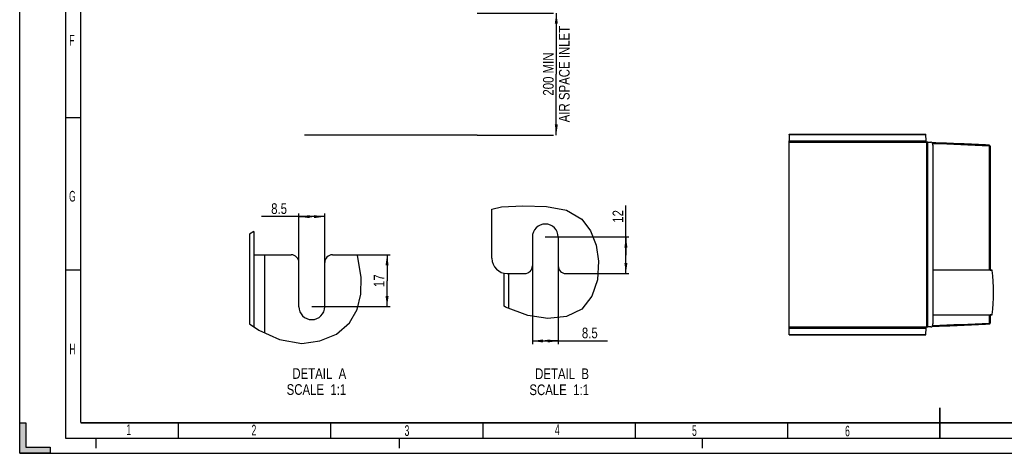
# Model space of a CAD drawing. Header units: millimetres. Extents: x 0 to 594, y 0 to 420.
# Tile 1 of 41: x 0 to 323, y 0 to 142. Entities that reach past the tile are written whole.
import ezdxf

# ---------------------------------------------------------------- set-up
doc = ezdxf.new("R2010")
doc.units = ezdxf.units.MM
doc.header["$LTSCALE"] = 32.67
doc.linetypes.add('DASHED', pattern=[0.2, 0.1, -0.1])
doc.layers.get('0').update_dxf_attribs({"linetype": 'CONTINUOUS'})
doc.layers.add('ROUNDS', color=7, linetype='CONTINUOUS')
doc.styles.get("Standard").update_dxf_attribs({"font": 'txt', "width": 0.8})
doc.styles.add('TEXTSTYLE_2', font='txt', dxfattribs={"width": 0.6})
doc.dimstyles.new('DIMSTYLE_1', dxfattribs={"dimtxt": 3.5, "dimasz": 3.5, "dimexe": 1, "dimexo": 0, "dimgap": 0.875, "dimtad": 1, "dimlfac": 5, "dimdsep": 46, "dimtxsty": 'STANDARD', "dimblk": '_FILLED', "dimblk1": '_FILLED', "dimblk2": '_FILLED', "dimcen": 0.09, "dimclrt": 5, "dimadec": 0, "dimazin": 0, "dimtp": 0.01, "dimtm": 0.01, "dimtfac": 1, "dimtofl": 0, "dimtmove": 0, "dimatfit": 3, "dimldrblk": '_FILLED', "dimfxl": 1, "dimtolj": 1, "dimarcsym": 0})
doc.dimstyles.new('DIMSTYLE_3', dxfattribs={"dimtxt": 3.5, "dimasz": 3.5, "dimexe": 1, "dimexo": 0, "dimgap": 0.875, "dimtad": 1, "dimdsep": 46, "dimtxsty": 'STANDARD', "dimblk": '_FILLED', "dimblk1": '_FILLED', "dimblk2": '_FILLED', "dimcen": 0.09, "dimclrt": 5, "dimadec": 0, "dimazin": 0, "dimtp": 0.01, "dimtm": 0.01, "dimtfac": 1, "dimtofl": 0, "dimtmove": 0, "dimatfit": 3, "dimldrblk": '_FILLED', "dimfxl": 1, "dimtolj": 1, "dimarcsym": 0})

# ---------------------------------------------------------------- blocks, each defined once
blk = doc.blocks.new('_FILLED')
at = {"color": 0, "linetype": 'BYBLOCK'}
blk.add_solid([(0, 0), (-1, 0.143), (-1, -0.143)], dxfattribs=at)
blk = doc.blocks.new('*D1')
at = {"color": 2, "linetype": 'CONTINUOUS'}
for p, q in [((150.1, 144.35), (175.25, 144.35)), ((176.13, 144.35), (176.13, 124.35)), ((176.13, 104.35), (176.13, 124.35)), ((150.1, 104.35), (175.25, 104.35))]:
    blk.add_line(p, q, dxfattribs=at)
at = {"color": 2, "linetype": 'CONTINUOUS', "xscale": 3.5, "yscale": 3.5, "zscale": 3.5}
for p, rotation in [((176.13, 144.35), 90), ((176.13, 104.35), 270)]:
    blk.add_blockref('_FILLED', p, dxfattribs=dict(at, rotation=rotation))
at = {"color": 5, "linetype": 'CONTINUOUS', "insert": (171.75, 124.35), "char_height": 3.5, "width": 42, "attachment_point": 2, "rotation": 90, "line_spacing_factor": 0.9}
blk.add_mtext('200 MIN\\PAIR SPACE INLET', dxfattribs=at)
blk = doc.blocks.new('*D10')
at = {"color": 2, "linetype": 'CONTINUOUS'}
for p, q in [((95.88, 77.6), (79.34, 77.6)), ((91.63, 62.58), (91.63, 78.6)), ((91.63, 77.6), (95.88, 77.6)), ((100.13, 77.6), (95.88, 77.6)), ((100.13, 62.58), (100.13, 78.6))]:
    blk.add_line(p, q, dxfattribs=at)
at = {"color": 2, "linetype": 'CONTINUOUS', "xscale": 3.5, "yscale": 3.5, "zscale": 3.5, "rotation": 180}
blk.add_blockref('_FILLED', (91.63, 77.6), dxfattribs=at)
at = {"color": 2, "linetype": 'CONTINUOUS', "xscale": 3.5, "yscale": 3.5, "zscale": 3.5}
blk.add_blockref('_FILLED', (100.13, 77.6), dxfattribs=at)
at = {"color": 5, "linetype": 'CONTINUOUS', "insert": (87.74, 81.98), "char_height": 3.5, "width": 8.4, "attachment_point": 3, "line_spacing_factor": 0.9}
blk.add_mtext('8.5', dxfattribs=at)
blk = doc.blocks.new('*D11')
at = {"color": 2, "linetype": 'CONTINUOUS'}
for p, q in [((108.73, 65.08), (121.58, 65.08)), ((120.58, 65.08), (120.58, 56.58)), ((120.58, 48.08), (120.58, 56.58)), ((95.88, 48.08), (121.58, 48.08))]:
    blk.add_line(p, q, dxfattribs=at)
at = {"color": 2, "linetype": 'CONTINUOUS', "xscale": 3.5, "yscale": 3.5, "zscale": 3.5}
for p, rotation in [((120.58, 65.08), 90), ((120.58, 48.08), 270)]:
    blk.add_blockref('_FILLED', p, dxfattribs=dict(at, rotation=rotation))
at = {"color": 5, "linetype": 'CONTINUOUS', "insert": (116.21, 56.58), "char_height": 3.5, "width": 5.6, "attachment_point": 2, "rotation": 90, "line_spacing_factor": 0.9}
blk.add_mtext('17', dxfattribs=at)
blk = doc.blocks.new('*D12')
at = {"color": 2, "linetype": 'CONTINUOUS'}
for p, q in [((198.97, 64.93), (198.97, 81.2)), ((172.51, 70.93), (199.97, 70.93)), ((198.97, 70.93), (198.97, 64.93)), ((198.97, 58.93), (198.97, 64.93)), ((188.61, 58.93), (199.97, 58.93))]:
    blk.add_line(p, q, dxfattribs=at)
at = {"color": 2, "linetype": 'CONTINUOUS', "xscale": 3.5, "yscale": 3.5, "zscale": 3.5}
for p, rotation in [((198.97, 70.93), 90), ((198.97, 58.93), 270)]:
    blk.add_blockref('_FILLED', p, dxfattribs=dict(at, rotation=rotation))
at = {"color": 5, "linetype": 'CONTINUOUS', "insert": (194.6, 75.6), "char_height": 3.5, "width": 5.6, "attachment_point": 1, "rotation": 90, "line_spacing_factor": 0.9}
blk.add_mtext('12', dxfattribs=at)
blk = doc.blocks.new('*D13')
at = {"color": 2, "linetype": 'CONTINUOUS'}
for p, q in [((168.26, 61.43), (168.26, 35.83)), ((176.76, 61.43), (176.76, 35.83)), ((168.26, 36.83), (172.51, 36.83)), ((176.76, 36.83), (172.51, 36.83)), ((172.51, 36.83), (192.92, 36.83))]:
    blk.add_line(p, q, dxfattribs=at)
at = {"color": 2, "linetype": 'CONTINUOUS', "xscale": 3.5, "yscale": 3.5, "zscale": 3.5, "rotation": 180}
blk.add_blockref('_FILLED', (168.26, 36.83), dxfattribs=at)
at = {"color": 2, "linetype": 'CONTINUOUS', "xscale": 3.5, "yscale": 3.5, "zscale": 3.5}
blk.add_blockref('_FILLED', (176.76, 36.83), dxfattribs=at)
at = {"color": 5, "linetype": 'CONTINUOUS', "insert": (184.52, 41.21), "char_height": 3.5, "width": 8.4, "attachment_point": 1, "line_spacing_factor": 0.9}
blk.add_mtext('8.5', dxfattribs=at)

msp = doc.modelspace()

# ---------------------------------------------------------------- hatches: boundary and pattern name
at = {"linetype": 'CONTINUOUS'}
msp.add_hatch(color=2, dxfattribs=at).paths.add_polyline_path([(0, 10), (2, 10), (2, 2), (10, 2), (10, 0), (0, 0)])

# ---------------------------------------------------------------- linework, layer by layer
at = {"color": 7, "linetype": 'CONTINUOUS'}
for p, q in [((0, 0), (0, 420)), ((20, 110), (15, 110)), ((150.1027, 104.3534), (93.5122, 104.3534)), ((252.573, 104.504), (252.5392, 102.4107)), ((252.5682, 104.621), (297.3698, 104.621)), ((297.4948, 102.4107), (297.384, 104.504)), ((252.5471, 41.4142), (252.5471, 102.0277)), ((298.0664, 102.0277), (297.5027, 102.0277)), ((318.4905, 100.7359), (318.4905, 60.2471)), ((155.0129, 63.9317), (155.0129, 80.0683)), ((168.2629, 70.9317), (168.2629, 61.4317)), ((176.7629, 70.9317), (176.7629, 61.4317)), ((76.8806, 65.078), (89.1306, 65.078)), ((102.6306, 65.078), (110.8614, 65.078)), ((91.6306, 48.078), (91.6306, 62.578)), ((100.1306, 48.078), (100.1306, 62.578)), ((20, 60), (15, 60)), ((160.0129, 58.9317), (165.7629, 58.9317)), ((179.2629, 58.9317), (189.7546, 58.9317)), ((318.4905, 60.0822), (299.7491, 60.0822)), ((319.1105, 60.028), (318.4905, 60.0822)), ((299.7491, 45.3597), (318.4905, 45.3597)), ((318.4905, 45.3597), (319.1105, 45.414)), ((318.4905, 45.1948), (318.4905, 42.706)), ((252.573, 38.9379), (252.5392, 41.0312)), ((252.5682, 38.821), (297.3698, 38.821)), ((297.384, 38.9379), (297.4948, 41.0312)), ((297.5027, 41.4142), (298.0664, 41.4142)), ((0, 0), (0, 10)), ((0, 10), (2, 10)), ((2, 10), (2, 2)), ((52, 10), (52, 5)), ((102, 10), (102, 5)), ((152, 10), (152, 5)), ((202, 10), (202, 5)), ((252, 10), (252, 5)), ((10, 0), (0, 0)), ((0, 0), (594, 0)), ((2, 2), (10, 2)), ((10, 2), (10, 0))]:
    msp.add_line(p, q, dxfattribs=at)
at = {"color": 2, "linetype": 'CONTINUOUS'}
for p, q in [((15, 415), (15, 5)), ((155.0129, 80.0683), (158.0891, 80.8207)), ((158.0891, 80.8207), (165.174, 81.1233)), ((165.174, 81.1233), (172.955, 80.9395)), ((172.955, 80.9395), (179.4296, 79.7394)), ((179.4296, 79.7394), (184.5014, 76.7516)), ((184.5014, 76.7516), (187.3182, 72.9996)), ((76.8806, 72.6845), (75.3806, 71.848)), ((187.3182, 72.9996), (189.1919, 68.2501)), ((189.1919, 68.2501), (190.0235, 62.9464)), ((110.908, 64.9701), (110.8614, 65.078)), ((112.1239, 57.6821), (110.908, 64.9701)), ((190.0235, 62.9464), (189.6206, 56.9319)), ((111.9921, 52.1856), (112.1239, 57.6821)), ((189.6206, 56.9319), (187.7841, 51.4822)), ((110.7784, 47.1079), (111.9921, 52.1856)), ((187.7841, 51.4822), (184.5014, 47.3004)), ((108.2787, 42.7539), (110.7784, 47.1079)), ((159.4103, 47.9383), (159.0129, 48.2169)), ((166.7847, 45.2296), (159.4103, 47.9383)), ((184.5014, 47.3004), (179.4512, 44.8164)), ((75.3806, 42.435), (78.4545, 40.4007)), ((103.9321, 39.0984), (108.2787, 42.7539)), ((173.338, 44.2471), (166.7847, 45.2296)), ((179.4512, 44.8164), (173.338, 44.2471)), ((78.4545, 40.4007), (85.2689, 37.2803)), ((98.4689, 36.8219), (103.9321, 39.0984)), ((85.2689, 37.2803), (92.5965, 36.0437)), ((92.5965, 36.0437), (98.4689, 36.8219)), ((15, 5), (589, 5))]:
    msp.add_line(p, q, dxfattribs=at)
at = {"color": 9, "linetype": 'CONTINUOUS'}
for p, q in [((252.573, 104.504), (297.384, 104.504)), ((252.5392, 102.4107), (297.4948, 102.4107)), ((252.5471, 102.0277), (297.5027, 102.0277)), ((297.7197, 41.4142), (297.7197, 102.0277)), ((298.0664, 41.4142), (298.0664, 102.0277)), ((318.1919, 100.7373), (318.2196, 100.7359)), ((318.4905, 100.7359), (318.2196, 100.7359)), ((318.2196, 100.7359), (318.2196, 60.2472)), ((80.3806, 65.078), (80.3806, 39.5187)), ((318.4932, 60.0322), (299.7491, 60.0322)), ((318.2196, 60.2471), (318.4905, 60.2471)), ((318.4932, 60.0322), (318.6992, 60.0142)), ((318.6992, 60.0142), (318.9052, 59.9962)), ((318.9052, 59.9962), (319.1111, 59.9782)), ((299.7491, 45.4097), (318.4932, 45.4097)), ((318.6505, 45.4235), (318.4932, 45.4097)), ((318.6992, 45.4277), (318.6505, 45.4235)), ((318.9052, 45.4458), (318.6992, 45.4277)), ((319.1111, 45.4638), (318.9052, 45.4458)), ((318.2196, 42.706), (318.1919, 42.7046)), ((318.4905, 45.1948), (318.2196, 45.1948)), ((318.2196, 45.1948), (318.2196, 42.706)), ((318.2196, 42.706), (318.4905, 42.706)), ((252.5392, 41.0312), (297.4948, 41.0312)), ((252.5471, 41.4142), (297.5027, 41.4142)), ((252.573, 38.9379), (297.384, 38.9379))]:
    msp.add_line(p, q, dxfattribs=at)
at = {"color": 3, "linetype": 'CONTINUOUS'}
for p, q in [((252.5343, 102.4108), (252.5306, 102.1809)), ((252.5338, 41.4142), (252.5338, 102.0277)), ((252.5343, 41.0311), (252.5306, 41.261))]:
    msp.add_line(p, q, dxfattribs=at)
at = {"color": 7, "linetype": 'DASHED'}
for p, q in [((25, 5), (25, 0)), ((124.5, 5), (124.5, 0)), ((224, 5), (224, 0))]:
    msp.add_line(p, q, dxfattribs=at)
at = {"color": 7, "linetype": 'CONTINUOUS', "const_width": 0.5}
for points in [[(20, 10), (20, 410)], [(302, 5), (302, 15)], [(584, 10), (20, 10)]]:
    msp.add_lwpolyline(points, dxfattribs=at)
at = {"color": 3, "linetype": 'CONTINUOUS'}
msp.add_arc((248.7719, 102.0327), 3.7619, 359.924538, 1.5986, dxfattribs=at)
at = {"color": 7, "linetype": 'CONTINUOUS'}
for centre, radius, start, end in [((265.7849, -925.4657), 1027.8389, 87.07658, 88.1210322), ((318.1905, 100.7359), 0.3, 0, 87.07658), ((172.5129, 70.9317), 4.25, 0, 180), ((89.1306, 62.578), 2.5, 0, 90), ((102.6306, 62.578), 2.5, 90, 180), ((160.0129, 63.9317), 5, 180, 270), ((165.7629, 61.4317), 2.5, 270, 360), ((179.2629, 61.4317), 2.5, 180, 270), ((318.6705, 60.2471), 0.18, 179.999892, 265), ((319.1018, 59.9283), 0.1, 7.407967, 85), ((263.6684, 52.721), 56, 352.592033, 7.407967), ((95.8806, 48.078), 4.25, 180, 360), ((318.6705, 45.1948), 0.18, 123.869441, 180.000108), ((319.1018, 45.5136), 0.1, 275, 352.592033), ((265.7849, 1068.9077), 1027.8389, 271.8790072, 272.92342), ((318.1905, 42.706), 0.3, 272.92342, 360)]:
    msp.add_arc(centre, radius, start, end, dxfattribs=at)
at = {"color": 9, "linetype": 'CONTINUOUS'}
for centre, radius, start, end in [((265.8184, -926.0376), 1028.1098, 87.0800034, 88.113835), ((318.703, 60.2478), 0.4834, 180.079023, 200.035345), ((263.4462, 52.721), 56.1752, 352.621901, 7.378099), ((318.703, 45.1941), 0.4834, 159.964676, 179.92097), ((265.8883, 1067.8325), 1026.4613, 271.8852924, 272.9207834)]:
    msp.add_arc(centre, radius, start, end, dxfattribs=at)
at = {"color": 7, "linetype": 'CONTINUOUS'}
for points, knots in [([(252.5682, 104.621), (252.5648, 104.621), (252.569, 104.6), (252.5627, 104.5782), (252.5645, 104.5268), (252.5632, 104.4907), (252.5631, 104.4692)], [0, 0, 0, 0, 0.06672242, 0.26106278, 0.57652564, 1, 1, 1, 1]), ([(252.573, 104.504), (252.5728, 104.5206), (252.5717, 104.5485), (252.5728, 104.5881), (252.568, 104.605), (252.5708, 104.6209), (252.5682, 104.621)], [0, 0, 0, 0, 0.42546137, 0.74093431, 0.93394541, 1, 1, 1, 1]), ([(297.384, 104.504), (297.3825, 104.533), (297.3812, 104.5737), (297.3745, 104.6061), (297.3726, 104.621), (297.3698, 104.621)], [0, 0, 0, 0, 0.73491769, 0.92809465, 1, 1, 1, 1]), ([(252.5471, 102.0277), (252.5471, 102.0518), (252.5468, 102.1434), (252.5454, 102.235), (252.5435, 102.3025)], [0, 0, 0, 0, 0.26343432, 1, 1, 1, 1]), ([(297.5027, 102.0277), (297.5027, 102.0638), (297.502, 102.1915), (297.4996, 102.3192), (297.4948, 102.4107)], [0, 0, 0, 0, 0.28236633, 1, 1, 1, 1]), ([(318.4905, 60.0822), (318.4927, 60.0822), (318.4923, 60.0693), (318.4939, 60.0634), (318.4937, 60.0572)], [0, 0, 0, 0, 0.26124154, 1, 1, 1, 1]), ([(318.4937, 60.0572), (318.4936, 60.0549), (318.4932, 60.0499), (318.4926, 60.045), (318.4922, 60.0424)], [0, 0, 0, 0, 0.4701083, 1, 1, 1, 1]), ([(318.4905, 45.3597), (318.4928, 45.3597), (318.4923, 45.3727), (318.4939, 45.3785), (318.4937, 45.3848)], [0, 0, 0, 0, 0.26142407, 1, 1, 1, 1]), ([(318.4937, 45.3848), (318.4936, 45.3871), (318.4932, 45.3921), (318.4926, 45.397), (318.4922, 45.3996)], [0, 0, 0, 0, 0.47023882, 1, 1, 1, 1]), ([(252.5435, 41.1395), (252.5441, 41.1606), (252.5463, 41.2522), (252.5471, 41.3438), (252.5471, 41.4142)], [0, 0, 0, 0, 0.2309497, 1, 1, 1, 1]), ([(252.5682, 38.821), (252.5648, 38.8209), (252.569, 38.842), (252.5627, 38.8637), (252.5645, 38.9152), (252.5632, 38.9512), (252.5631, 38.9727)], [0, 0, 0, 0, 0.06672242, 0.26106278, 0.57652564, 1, 1, 1, 1]), ([(252.573, 38.9379), (252.5728, 38.9213), (252.5717, 38.8934), (252.5728, 38.8538), (252.568, 38.8369), (252.5708, 38.821), (252.5682, 38.821)], [0, 0, 0, 0, 0.42546137, 0.74093431, 0.93394541, 1, 1, 1, 1]), ([(297.3698, 38.821), (297.3726, 38.821), (297.3745, 38.8358), (297.3812, 38.8683), (297.3825, 38.909), (297.384, 38.9379)], [0, 0, 0, 0, 0.07190535, 0.26508231, 1, 1, 1, 1]), ([(297.4948, 41.0312), (297.4962, 41.0574), (297.5013, 41.185), (297.5027, 41.3128), (297.5027, 41.4142)], [0, 0, 0, 0, 0.205398, 1, 1, 1, 1])]:
    msp.add_open_spline(points, degree=3, knots=knots, dxfattribs=at)
at = {"color": 3, "linetype": 'CONTINUOUS'}
msp.add_open_spline([(252.5323, 102.1376), (252.5319, 102.152), (252.5314, 102.1665), (252.5306, 102.1809)], degree=3, dxfattribs=at)
at = {"color": 7, "linetype": 'CONTINUOUS'}
for points in [[(252.5435, 102.3025), (252.5424, 102.3386), (252.5411, 102.3747), (252.5392, 102.4107)], [(252.5392, 41.0312), (252.5411, 41.0673), (252.5424, 41.1034), (252.5435, 41.1395)]]:
    msp.add_open_spline(points, degree=3, dxfattribs=at)
at = {"color": 9, "linetype": 'CONTINUOUS'}
for points, knots in [([(318.2058, 101.0355), (318.2142, 101.0351), (318.2168, 100.9916), (318.2242, 100.941), (318.2234, 100.8428), (318.2215, 100.774), (318.2196, 100.7359)], [0, 0, 0, 0, 0.08357682, 0.29979321, 0.62113699, 1, 1, 1, 1]), ([(319.1105, 60.028), (319.1138, 60.0277), (319.1119, 60.0077), (319.1123, 59.9985), (319.1107, 59.9888)], [0, 0, 0, 0, 0.25368962, 1, 1, 1, 1]), ([(319.1111, 59.9782), (319.1182, 59.9775), (319.1325, 59.9718), (319.1434, 59.9614), (319.1478, 59.9552)], [0, 0, 0, 0, 0.48569474, 1, 1, 1, 1]), ([(319.1478, 59.9552), (319.15, 59.9521), (319.1538, 59.9456), (319.1559, 59.9384), (319.1563, 59.9348)], [0, 0, 0, 0, 0.51194663, 1, 1, 1, 1]), ([(319.201, 59.9412), (319.2016, 59.9366), (319.1757, 59.9423), (319.1666, 59.9361), (319.1563, 59.9348)], [0, 0, 0, 0, 0.31480645, 1, 1, 1, 1]), ([(319.1105, 45.414), (319.1138, 45.414), (319.112, 45.4346), (319.1123, 45.4434), (319.1107, 45.4531)], [0, 0, 0, 0, 0.25093886, 1, 1, 1, 1]), ([(319.132, 45.4715), (319.1288, 45.4694), (319.1221, 45.4659), (319.1147, 45.4641), (319.1111, 45.4638)], [0, 0, 0, 0, 0.51248773, 1, 1, 1, 1]), ([(319.1563, 45.5071), (319.1554, 45.5001), (319.1491, 45.4861), (319.1383, 45.4757), (319.132, 45.4715)], [0, 0, 0, 0, 0.48626288, 1, 1, 1, 1]), ([(319.201, 45.5007), (319.2012, 45.5054), (319.1761, 45.4996), (319.1666, 45.5058), (319.1563, 45.5071)], [0, 0, 0, 0, 0.31510928, 1, 1, 1, 1]), ([(318.2196, 42.706), (318.2215, 42.6679), (318.2234, 42.5992), (318.2242, 42.501), (318.2168, 42.4504), (318.2142, 42.4068), (318.2058, 42.4064)], [0, 0, 0, 0, 0.3786727, 0.69990028, 0.91633243, 1, 1, 1, 1])]:
    msp.add_open_spline(points, degree=3, knots=knots, dxfattribs=at)
at = {"color": 3, "linetype": 'CONTINUOUS'}
msp.add_open_spline([(252.5306, 41.261), (252.5312, 41.2715), (252.5332, 41.3225), (252.5338, 41.3736), (252.5338, 41.4142)], degree=3, knots=[0, 0, 0, 0, 0.205398, 1, 1, 1, 1], dxfattribs=at)
at = {"layer": 'ROUNDS', "color": 7, "linetype": 'CONTINUOUS'}
for p, q in [((298.0664, 102.0277), (299.0741, 102.0277)), ((299.7491, 101.0277), (299.7491, 42.4142)), ((75.3806, 71.848), (75.3806, 42.435)), ((160.5129, 47.5333), (160.5129, 58.9317)), ((299.0741, 41.4142), (298.0664, 41.4142))]:
    msp.add_line(p, q, dxfattribs=at)
at = {"layer": 'ROUNDS', "color": 3, "linetype": 'CONTINUOUS'}
for p, q in [((76.8806, 72.6845), (76.8806, 41.4423)), ((159.0129, 48.2169), (159.0129, 59.0906))]:
    msp.add_line(p, q, dxfattribs=at)
at = {"layer": 'ROUNDS', "color": 7, "linetype": 'CONTINUOUS'}
for points, knots in [([(299.7491, 101.0277), (299.7491, 101.1564), (299.7173, 101.4052), (299.5769, 101.7314), (299.3584, 101.9653), (299.1639, 102.0277), (299.0741, 102.0277)], [0, 0, 0, 0, 0.29267207, 0.56235599, 0.7958749, 1, 1, 1, 1]), ([(299.0741, 41.4142), (299.1639, 41.4142), (299.3584, 41.4767), (299.5769, 41.7105), (299.7173, 42.0367), (299.7491, 42.2855), (299.7491, 42.4142)], [0, 0, 0, 0, 0.2041251, 0.43764401, 0.70732793, 1, 1, 1, 1])]:
    msp.add_open_spline(points, degree=3, knots=knots, dxfattribs=at)

# ---------------------------------------------------------------- texts
at = {"color": 5, "linetype": 'CONTINUOUS', "char_height": 3.5, "width": 2.1, "attachment_point": 1, "line_spacing_factor": 0.9, "style": 'TEXTSTYLE_2'}
for s, insert in [('F', (16.285, 137.2058)), ('G', (16.2045, 86.0428)), ('H', (16.2962, 35.8969)), ('1', (35.0169, 9.4709)), ('2', (76.0952, 9.3492)), ('3', (126.3236, 9.1982)), ('4', (175.6867, 9.4913)), ('5', (220.6784, 9.1994)), ('6', (270.9067, 9.0484))]:
    msp.add_mtext(s, dxfattribs=dict(at, insert=insert))
at = {"color": 5, "linetype": 'CONTINUOUS', "char_height": 3.5, "width": 28, "attachment_point": 3, "line_spacing_factor": 0.9}
for s, insert in [('DETAIL  A\\PSCALE  1:1', (107.1764, 27.9097)), ('DETAIL  B\\PSCALE  1:1', (186.8624, 27.8297))]:
    msp.add_mtext(s, dxfattribs=dict(at, insert=insert))

# ---------------------------------------------------------------- dimensions: what is measured, and where the dimension line sits
at = {"color": 2, "linetype": 'CONTINUOUS'}
dim = msp.add_linear_dim(base=(176.1294, 104.3534), p1=(150.1027, 144.3534), p2=(150.1027, 104.3534), angle=270, text='<> MIN\\PAIR SPACE INLET', dimstyle='DIMSTYLE_1', dxfattribs=at)
dim.commit()
dim.dimension.update_dxf_attribs({"geometry": '*D1', "text_midpoint": (176.1294, 124.3534), "dimtype": 160})
for base, p1, p2, picture, middle in [((100.1306, 77.6007), (91.6306, 62.578), (100.1306, 62.578), '*D10', (83.5357, 77.6007)), ((176.7629, 36.8321), (168.2629, 61.4317), (176.7629, 61.4317), '*D13', (188.7186, 36.8321))]:
    dim = msp.add_linear_dim(base=base, p1=p1, p2=p2, dimstyle='DIMSTYLE_3', dxfattribs=at)
    dim.commit()
    dim.dimension.update_dxf_attribs({"geometry": picture, "text_midpoint": middle, "dimtype": 160})
for base, p1, p2, angle, picture, middle in [((198.9714, 70.9317), (188.6066, 58.9317), (172.5129, 70.9317), 90, '*D12', (198.9714, 78.4018)), ((120.5846, 48.078), (108.729, 65.078), (95.8806, 48.078), 270, '*D11', (120.5846, 56.578))]:
    dim = msp.add_linear_dim(base=base, p1=p1, p2=p2, angle=angle, dimstyle='DIMSTYLE_3', dxfattribs=at)
    dim.commit()
    dim.dimension.update_dxf_attribs({"geometry": picture, "text_midpoint": middle, "dimtype": 160})

doc.saveas('drawing.dxf')
